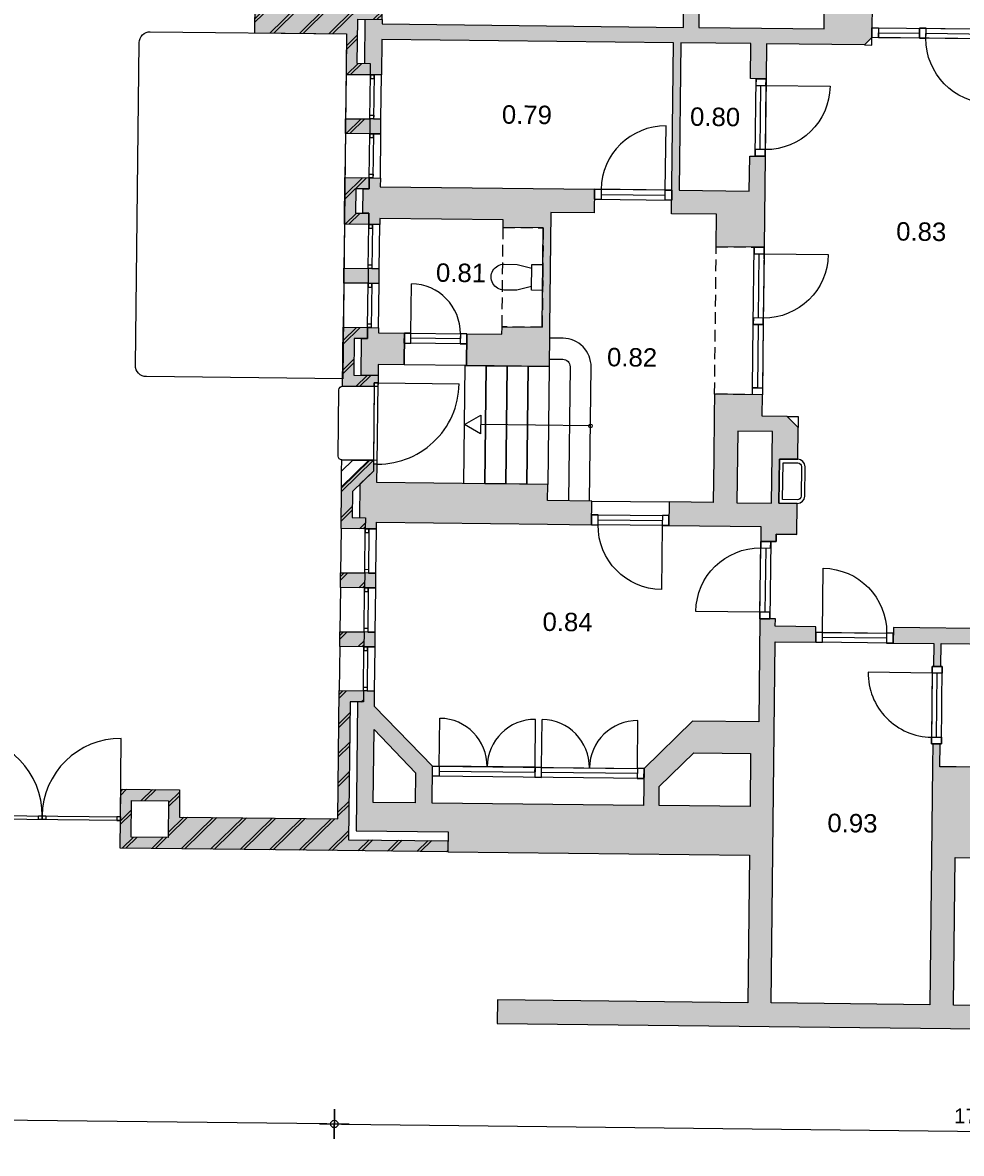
# Model space of a CAD drawing. Header units: millimetres. Extents: x -5500 to 79887, y -71178 to 5500.
# Tile 15 of 18: x 56546 to 69290, y -37440 to -22100. Entities that reach past the tile are written whole.
import ezdxf

# ---------------------------------------------------------------- set-up
doc = ezdxf.new("R2010")
doc.units = ezdxf.units.MM
doc.header["$LTSCALE"] = 100
doc.linetypes.add('begane grond_deel 2$0$DASHED2', pattern=[9.525, 6.35, -3.175])
for name, color, linetype in [('A--M$1A_MAATVOERING', 1, 'Continuous'), ('begane grond_deel 2$0$A--A21--_BUITENWAND', 9, 'Continuous'), ('begane grond_deel 2$0$A--A22--_BINNENWAND', 9, 'Continuous'), ('begane grond_deel 2$0$A--L21--_BUITENWAND', 2, 'Continuous'), ('begane grond_deel 2$0$A--L22--_BINNENWAND', 2, 'Continuous'), ('begane grond_deel 2$0$A--L24--_TRAPPEN', 1, 'Continuous'), ('begane grond_deel 2$0$A--L31--_BUITENKOZIJN', 1, 'Continuous'), ('begane grond_deel 2$0$A--L32--_BINNENKOZIJN', 1, 'Continuous'), ('begane grond_deel 2$0$A--L74--', 7, 'Continuous'), ('begane grond_deel 2$0$A--T$1A_0_25MM', 4, 'Continuous')]:
    doc.layers.add(name, color=color, linetype=linetype)
doc.styles.add('begane grond_deel 2$0$TEXT-0_25', font='arial.ttf', dxfattribs={"height": 250})
doc.styles.add('TEXT-0_20', font='arial.ttf', dxfattribs={"height": 200})
doc.dimstyles.new('DIM-2', dxfattribs={"dimscale": 100, "dimtxt": 2, "dimasz": 1, "dimexe": 0, "dimexo": 0, "dimgap": 0, "dimtad": 0, "dimdec": 0, "dimzin": 0, "dimdsep": 46, "dimtxsty": 'TEXT-0_20', "dimblk1": 'MAATPUNT', "dimblk2": 'MAATPUNT', "dimsah": 1, "dimcen": 0, "dimse1": 1, "dimse2": 1, "dimclrd": 9, "dimclre": 1, "dimclrt": 2, "dimazin": 0, "dimtfac": 0.75, "dimtdec": 0, "dimtix": 1, "dimtmove": 2, "dimatfit": 3, "dimfxl": 1, "dimtvp": 1, "dimtolj": 1, "dimtzin": 0, "dimarcsym": 0})
pattern_1 = [(44.3514, (28751.47, -32919.44), (-197.7232, 202.2513), []), (44.3514, (28801.47, -32920), (-197.7232, 202.2513), [])]

# ---------------------------------------------------------------- blocks, each defined once
blk = doc.blocks.new('MAATPUNT')
at = {"color": 9, "linetype": 'Continuous'}
for p, q in [((0, 2), (0, -2)), ((-2, 0), (2, 0))]:
    blk.add_line(p, q, dxfattribs=at)
at = {"color": 1, "linetype": 'Continuous'}
blk.add_circle((0, 0), 0.5, dxfattribs=at)
blk = doc.blocks.new('*D356')
at = {"layer": 'A--M$1A_MAATVOERING', "color": 9, "lineweight": -2}
blk.add_line((60877, -37042), (78276, -37239), dxfattribs=at)
at = {"layer": 'A--M$1A_MAATVOERING', "color": 9, "lineweight": -2, "xscale": 100, "yscale": 100, "zscale": 100}
for p, rotation in [((60777, -37041), 179.351396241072), ((78376, -37240), 359.351396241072)]:
    blk.add_blockref('MAATPUNT', p, dxfattribs=dict(at, rotation=rotation))
at = {"layer": 'A--M$1A_MAATVOERING', "color": 2, "insert": (69579, -36936), "char_height": 200, "attachment_point": 5, "rotation": 359.3514, "style": 'TEXT-0_20'}
blk.add_mtext('\\A1;17600', dxfattribs=at)
blk = doc.blocks.new('*D357')
at = {"layer": 'A--M$1A_MAATVOERING', "color": 9, "lineweight": -2}
blk.add_line((60677, -37040), (34559, -36744), dxfattribs=at)
at = {"layer": 'A--M$1A_MAATVOERING', "color": 9, "lineweight": -2, "xscale": 100, "yscale": 100, "zscale": 100}
for p, rotation in [((34459, -36743), 179.351396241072), ((60777, -37041), 359.351396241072)]:
    blk.add_blockref('MAATPUNT', p, dxfattribs=dict(at, rotation=rotation))
at = {"layer": 'A--M$1A_MAATVOERING', "color": 2, "insert": (47620, -36688), "char_height": 200, "attachment_point": 5, "rotation": 359.3514, "style": 'TEXT-0_20'}
blk.add_mtext('\\A1;26320', dxfattribs=at)
blk = doc.blocks.new('begane grond_deel 2$0$bi_d_koz_1050')
at = {"layer": 'begane grond_deel 2$0$A--L31--_BUITENKOZIJN', "color": 1}
for points in [[(-135, 0), (0, 0), (0, -90), (-135, -90)], [(-135, -960), (-67.5, -960), (-67.5, -90), (-135, -90)], [(-135, -960), (0, -960), (0, -1050), (-135, -1050)]]:
    blk.add_lwpolyline(points, close=True, dxfattribs=at)
at = {"layer": 'begane grond_deel 2$0$A--L31--_BUITENKOZIJN', "color": 9}
blk.add_lwpolyline([(-135, 0), (-135, -1050), (0, -1050), (0, 0)], close=True, dxfattribs=at)
blk.add_lwpolyline([(-135, -90), (-1005, -90)], dxfattribs=at)
blk.add_arc((-135, -90), 870, 180, 270, dxfattribs=at)
blk = doc.blocks.new('begane grond_deel 2$0$74P-WC')
at = {"layer": 'begane grond_deel 2$0$A--L74--', "color": 1, "linetype": 'Continuous'}
blk.add_lwpolyline([(-175, 0), (175, 0), (175, -150), (-175, -150)], close=True, dxfattribs=at)
blk.add_lwpolyline([(125, -150), (175, -350), (175, -525, -1), (-175, -525), (-175, -350), (-125, -150)], format="xyb", dxfattribs=at)

msp = doc.modelspace()

# ---------------------------------------------------------------- hatches: boundary and pattern name
at = {"layer": 'begane grond_deel 2$0$A--A21--_BUITENWAND'}
for points in [[(61441.2, -20758.7), (61291.2, -20757), (61211.2, -20756.1), (61111.3, -20755), (61126.5, -19405.1), (61226.5, -19406.2), (61306.5, -19407.1), (61308.2, -19257.1), (60978.2, -19253.4), (60963.5, -20553.3), (59713.6, -20539.1), (59694.4, -22239), (60944.3, -22253.2), (60938.1, -22803.1), (61268, -22806.9), (61269.7, -22656.9), (61189.7, -22656), (61089.7, -22654.9), (61096.5, -22054.9), (61196.5, -22056), (61276.5, -22056.9), (61426.5, -22058.6), (61428.2, -21908.6), (60948.2, -21903.2), (60048.3, -21893), (60059.6, -20893.1), (60959.6, -20903.3), (61439.5, -20908.7)], [(61261.2, -23406.8), (60931.3, -23403.1), (60929, -23603.1), (61259, -23606.8)], [(61246.8, -24686.8), (61066.8, -24684.7), (61070.5, -24354.7), (61250.5, -24356.8), (61252.2, -24206.8), (60922.2, -24203.1), (60915.1, -24833), (61245.1, -24836.8)], [(61238.3, -25436.7), (60908.3, -25433), (60906, -25633), (61236, -25636.7)], [(60890.2, -27032.9), (61320.1, -27037.7), (61320.7, -26987.7), (61370.7, -26988.3), (61371.8, -26888.3), (61041.9, -26884.6), (61047.5, -26384.6), (61227.5, -26386.7), (61229.2, -26236.7), (60899.2, -26232.9)], [(61307.2, -28184.8), (61308.3, -28087.7), (61308.8, -28037.7), (61243.8, -28036.9), (60874.7, -28397.8), (60868.3, -28962.8), (61198.3, -28966.5), (61200, -28816.5), (61120, -28815.6), (61020, -28814.5), (61024, -28461.6), (61125.1, -28362.8), (61222.3, -28267.8)], [(61191.5, -29566.4), (60861.5, -29562.7), (60859.3, -29762.7), (61189.2, -29766.4)], [(61182.5, -30366.4), (60852.5, -30362.7), (60850.2, -30562.6), (61180.2, -30566.4)]]:
    msp.add_hatch(color=8, dxfattribs=at).paths.add_polyline_path(points)
h = msp.add_hatch(dxfattribs=at)
h.set_pattern_fill('BAKSTEEN', color=256, scale=100, angle=359.3514, style=0)
h.set_pattern_definition([(44.3514, (28728.5, -34949.3), (-197.7232, 202.2513), []), (44.3514, (28778.5, -34949.88), (-197.7232, 202.2513), [])])
h.paths.add_polyline_path([(61246.8, -24686.8), (61066.8, -24684.7), (61070.5, -24354.7), (61250.5, -24356.8), (61252.2, -24206.8), (60922.2, -24203.1), (60915.1, -24833), (61245.1, -24836.8)])
h = msp.add_hatch(dxfattribs=at)
h.set_pattern_fill('BAKSTEEN', color=256, scale=100, angle=359.3514, style=0)
h.set_pattern_definition(pattern_1)
h.paths.add_polyline_path([(60890.2, -27032.9), (61320.1, -27037.7), (61320.7, -26987.7), (61370.7, -26988.3), (61371.8, -26888.3), (61041.9, -26884.6), (61047.5, -26384.6), (61227.5, -26386.7), (61229.2, -26236.7), (60899.2, -26232.9)])
h = msp.add_hatch(color=256, dxfattribs=at)
h.paths.add_polyline_path([(70953.7, -32078.1), (70960.8, -31448.2), (70230.9, -31439.9), (70244.6, -30229), (70108.1, -30227.4), (70034.6, -30226.6), (70033.5, -30326.6), (69793.5, -30323.9), (68366.1, -30307.7), (68365.2, -30382.7), (68363.7, -30517.7), (68916.2, -30524), (68912.7, -30833.9), (69012.6, -30835.1), (69016.2, -30525.1), (69791.1, -30533.9), (69772.2, -32203.8), (69217.2, -32197.5), (68997.3, -32195), (69000.8, -31885), (68900.8, -31883.9), (68897.3, -32193.8), (68860.7, -35423.6), (66705.8, -35399.2), (66761.3, -30499.6), (67313.8, -30505.8), (67315.3, -30370.8), (67316.1, -30295.8), (67043.7, -30292.7), (66763.7, -30289.6), (66764.8, -30189.6), (66689.8, -30188.7), (66554.8, -30187.2), (66539, -31587.1), (65639, -31576.9), (64981.7, -32219.5), (64980.2, -32354.5), (64976.1, -32719.5), (62106.2, -32687), (62110.4, -32322), (62111.9, -32187), (61321, -31378), (61323.4, -31168), (61223.4, -31166.9), (61173.4, -31166.3), (61171.7, -31316.3), (61091.7, -31315.4), (61071.9, -33065.3), (62321.8, -33079.5), (62320.5, -33199.5), (62318.8, -33349.5), (62318.8, -33349.5), (66413.5, -33395.8), (66390.9, -35395.7), (62991.1, -35357.2), (62987.5, -35677.2), (72426.8, -35784), (72430.5, -35464.1), (69180.7, -35427.3), (69203.3, -33427.4), (73338.1, -33474.2), (73339.7, -33324.2), (73341.1, -33204.2), (73991.1, -33211.6), (74141.1, -33213.3), (73755.5, -32818.9), (70945.7, -32787.1), (70810.7, -32785.5), (70215.7, -32778.8), (70223.7, -32069.9), (70818.7, -32076.6)])
h.paths.add_polyline_path([(65189, -32464.4), (65656.7, -32007.2), (66429.1, -32015.9), (66421, -32735.9), (65186, -32721.9)], flags=16)
h.paths.add_polyline_path([(61317.5, -31691.7), (61880.8, -32279.7), (61876.3, -32684.4), (61306.3, -32677.9)], flags=16)
h = msp.add_hatch(color=8, dxfattribs=at)
h.paths.add_polyline_path([(60843.4, -31162.6), (60823.7, -32902.5), (58673.9, -32878.2), (58678, -32508.2), (57878.1, -32499.1), (57873.9, -32874.1), (57873.3, -32924.1), (57869, -33299.1), (60818.9, -33332.5), (62318.8, -33349.5), (62320.5, -33199.5), (60970.5, -33184.2), (60991.7, -31314.3), (61091.7, -31315.4), (61171.7, -31316.3), (61173.4, -31166.3)])
h.paths.add_polyline_path([(58026.4, -32650.8), (58526.4, -32656.5), (58520.7, -33156.4), (58020.7, -33150.8)], flags=16)
at = {"layer": 'begane grond_deel 2$0$A--A22--_BINNENWAND'}
h = msp.add_hatch(color=256, dxfattribs=at)
h.paths.add_polyline_path([(67840.7, -13770.7), (67790.7, -13770.1), (67791.3, -13720.1), (67521.3, -13717.1), (67520.8, -13767.1), (66290.8, -13753.2), (66005.9, -13749.9), (65720.9, -13746.7), (65435.9, -13743.5), (65150.9, -13740.3), (64865.9, -13737), (64581, -13733.8), (64296, -13730.6), (64196, -13729.4), (64210.1, -12479.5), (64310.1, -12480.7), (64595.1, -12483.9), (64880.1, -12487.1), (65165.1, -12490.3), (65450, -12493.6), (65735, -12496.8), (66020, -12500), (66070.6, -12450.6), (66071.7, -12350.6), (66074.3, -12120.6), (66024.9, -12070), (65739.9, -12066.8), (65454.9, -12063.6), (65169.9, -12060.4), (64885, -12057.1), (64600, -12053.9), (64315, -12050.7), (63990, -12047), (63939.4, -12096.4), (63936.7, -12341.4), (63935.1, -12476.4), (64000.1, -12477.1), (63986, -13727.1), (63641, -13723.2), (63637.4, -14043.1), (66967.2, -14080.8), (66961, -14630.8), (67510.9, -14637), (67474.4, -17866.8), (67034.4, -17861.8), (67032.9, -17996.8), (67032, -18071.8), (67472, -18076.8), (67444.7, -20486.7), (67425.4, -22186.5), (65725.6, -22167.3), (65772.1, -18057.6), (65982.1, -18059.9), (65982.9, -17984.9), (65984.4, -17850), (63184.6, -17818.3), (63183.1, -17953.3), (63182.2, -18028.2), (65562.1, -18055.2), (65515.6, -22164.9), (61425.8, -22118.6), (61426.5, -22058.6), (61276.5, -22056.9), (61196.5, -22056), (61189.7, -22656), (61269.7, -22656.9), (61268, -22806.9), (61418, -22808.6), (61423.5, -22328.6), (65383.2, -22373.4), (65356.9, -24693.3), (65966.9, -24700.2), (65961.9, -25140.2), (66611.9, -25147.5), (66625.9, -23912.6), (66415.9, -23910.2), (66410.5, -24385.2), (65460.6, -24374.4), (65483.2, -22374.6), (66433.1, -22385.3), (66427.8, -22860.3), (66637.7, -22862.7), (66643.1, -22387.7), (67973, -22402.8), (68074.2, -22303.9), (68080.5, -21743.9), (67981.6, -21642.8), (67751.7, -21640.2), (67764.7, -20490.3), (67789.5, -18300.4), (68069.4, -18303.6), (68120, -18254.2), (68125, -17814.2), (68075.6, -17763.6), (67795.6, -17760.5)])
h.paths.add_polyline_path([(67517.1, -14087.1), (67513.3, -14427), (67173.3, -14423.2), (67177.2, -14083.2)], flags=16)
h = msp.add_hatch(dxfattribs=at)
h.set_pattern_fill('BAKSTEEN', color=256, scale=100, angle=359.3514, style=0)
h.set_pattern_definition(pattern_1)
h.paths.add_polyline_path([(61441.2, -20758.7), (61291.2, -20757), (61211.2, -20756.1), (61111.3, -20755), (61126.5, -19405.1), (61226.5, -19406.2), (61306.5, -19407.1), (61308.2, -19257.1), (60978.2, -19253.4), (60963.5, -20553.3), (59713.6, -20539.1), (59694.4, -22239), (60944.3, -22253.2), (60938.1, -22803.1), (61268, -22806.9), (61269.7, -22656.9), (61189.7, -22656), (61089.7, -22654.9), (61096.5, -22054.9), (61196.5, -22056), (61276.5, -22056.9), (61426.5, -22058.6), (61428.2, -21908.6), (60948.2, -21903.2), (60048.3, -21893), (60059.6, -20893.1), (60959.6, -20903.3), (61439.5, -20908.7)])
h = msp.add_hatch(dxfattribs=at)
h.set_pattern_fill('BAKSTEEN', color=256, scale=100, angle=359.3514, style=0)
h.set_pattern_definition(pattern_1)
h.paths.add_polyline_path([(61261.2, -23406.8), (60931.3, -23403.1), (60929, -23603.1), (61259, -23606.8)])
for points in [[(61311.2, -23407.4), (61261.2, -23406.8), (61259, -23606.8), (61309, -23607.4), (61409, -23608.5), (61411.2, -23408.5)], [(64310.6, -24361.4), (61400.8, -24328.5), (61402.2, -24208.5), (61302.2, -24207.4), (61252.2, -24206.8), (61250.5, -24356.8), (61170.5, -24355.9), (61166.8, -24685.9), (61246.8, -24686.8), (61245.1, -24836.8), (61295, -24837.3), (61395, -24838.5), (61395.9, -24758.5), (63070.8, -24777.4), (63069.7, -24877.4), (63614.7, -24883.6), (63599.4, -26233.5), (63054.4, -26227.3), (63053.3, -26327.3), (62578.3, -26321.9), (62576.8, -26456.9), (62573.5, -26751.9), (62838.4, -26754.9), (63123.4, -26758.1), (63408.4, -26761.4), (63693.4, -26764.6), (63694.5, -26664.6), (63697.7, -26379.6), (63698.3, -26334.6), (63699.4, -26234.6), (63717, -24674.7), (64307, -24681.4), (64309.1, -24496.4)], [(61288.3, -25437.3), (61238.3, -25436.7), (61236, -25636.7), (61286, -25637.3), (61386, -25638.4), (61388.3, -25438.4)], [(61229.2, -26236.7), (61227.5, -26386.7), (61147.5, -26385.7), (61141.9, -26885.7), (61371.8, -26888.3), (61373.5, -26738.3), (61723.5, -26742.3), (61728.4, -26312.3), (61378.4, -26308.4), (61379.2, -26238.4), (61279.2, -26237.2)], [(63672.8, -28584.5), (63675.3, -28364.5), (63390.3, -28361.3), (63105.3, -28358), (62820.3, -28354.8), (62535.3, -28351.6), (61355.4, -28338.2), (61358.2, -28089.3), (61308.3, -28087.7), (61307.2, -28184.8), (61222.3, -28267.8), (61125.1, -28362.8), (61120, -28815.6), (61200, -28816.5), (61198.3, -28966.5), (61248.3, -28967.1), (61348.3, -28968.2), (61349.3, -28878.2), (63669.2, -28904.5), (64269.1, -28911.2), (64270.7, -28776.3), (64272.7, -28591.3), (64242.7, -28590.9), (63957.8, -28587.7)], [(61241.5, -29567), (61191.5, -29566.4), (61189.2, -29766.4), (61239.2, -29767), (61339.2, -29768.1), (61341.5, -29568.1)], [(61230.2, -30567), (61330.2, -30568.1), (61332.4, -30368.1), (61232.5, -30367), (61182.5, -30366.4), (61180.2, -30566.4)]]:
    msp.add_hatch(color=256, dxfattribs=at).paths.add_polyline_path(points)
h = msp.add_hatch(color=256, dxfattribs=at)
h.paths.add_polyline_path([(65320.6, -28788.1), (65319.1, -28923.1), (66569, -28937.3), (66567.8, -29037.3), (66566.7, -29137.3), (66701.7, -29138.8), (66776.7, -29139.6), (66777.8, -29039.7), (67057.8, -29042.8), (67062.6, -28622.8), (66812.6, -28620), (66819.4, -28020.1), (67069.4, -28022.9), (67074.2, -27592.9), (66925.9, -27441.2), (66586, -27437.4), (66589.2, -27147.4), (65939.3, -27140), (65936, -27430), (65929.4, -28010), (65922.6, -28609.9), (65322.7, -28603.2)])
h.paths.add_polyline_path([(66712.6, -28618.9), (66242.6, -28613.6), (66253.6, -27643.6), (66723.6, -27648.9)], flags=16)
h = msp.add_hatch(dxfattribs=at)
h.set_pattern_fill('BAKSTEEN', color=256, scale=100, angle=359.3514, style=0)
h.set_pattern_definition(pattern_1)
h.paths.add_polyline_path([(61307.2, -28184.8), (61308.3, -28087.7), (61308.8, -28037.7), (61243.8, -28036.9), (60874.7, -28397.8), (60868.3, -28962.8), (61198.3, -28966.5), (61200, -28816.5), (61120, -28815.6), (61020, -28814.5), (61024, -28461.6), (61125.1, -28362.8), (61222.3, -28267.8)])
h = msp.add_hatch(dxfattribs=at)
h.set_pattern_fill('BAKSTEEN', color=256, scale=100, angle=359.3514, style=0)
h.set_pattern_definition(pattern_1)
h.paths.add_polyline_path([(61191.5, -29566.4), (60861.5, -29562.7), (60859.3, -29762.7), (61189.2, -29766.4)])
h = msp.add_hatch(dxfattribs=at)
h.set_pattern_fill('BAKSTEEN', color=256, scale=100, angle=359.3514, style=0)
h.set_pattern_definition(pattern_1)
h.paths.add_polyline_path([(61182.5, -30366.4), (60852.5, -30362.7), (60850.2, -30562.6), (61180.2, -30566.4)])
h = msp.add_hatch(dxfattribs=at)
h.set_pattern_fill('BAKSTEEN', color=256, scale=100, angle=359.3514, style=0)
h.set_pattern_definition(pattern_1)
h.paths.add_polyline_path([(60843.4, -31162.6), (60823.7, -32902.5), (58673.9, -32878.2), (58678, -32508.2), (57878.1, -32499.1), (57873.9, -32874.1), (57873.3, -32924.1), (57869, -33299.1), (60818.9, -33332.5), (62318.8, -33349.5), (62320.5, -33199.5), (60970.5, -33184.2), (60991.7, -31314.3), (61091.7, -31315.4), (61171.7, -31316.3), (61173.4, -31166.3)])
h.paths.add_polyline_path([(58026.4, -32650.8), (58526.4, -32656.5), (58520.7, -33156.4), (58020.7, -33150.8)], flags=16)

# ---------------------------------------------------------------- linework, layer by layer
at = {"color": 9, "linetype": 'begane grond_deel 2$0$DASHED2', "ltscale": 0.25}
for points in [[(63069.7, -24877.4), (63614.7, -24883.6), (63599.4, -26233.5), (63054.4, -26227.3)], [(65961.9, -25140.2), (66611.9, -25147.5), (66589.2, -27147.4), (65939.3, -27140)]]:
    msp.add_lwpolyline(points, close=True, dxfattribs=at)
at = {"color": 1}
msp.add_lwpolyline([(60890.2, -27032.9), (61320.1, -27037.7), (61308.8, -28037.7), (60878.9, -28032.8, -0.4142136), (60829.4, -27982.2), (60839.6, -27082.3, -0.4142136)], format="xyb", close=True, dxfattribs=at)
msp.add_lwpolyline([(67057.8, -29042.8), (66777.8, -29039.7), (66776.7, -29139.6), (66701.7, -29138.8)])
at = {"layer": 'begane grond_deel 2$0$A--L21--_BUITENWAND'}
for points in [[(60944.3, -22253.2), (60938.1, -22803.1), (61268, -22806.9), (61269.7, -22656.9), (61089.7, -22654.9), (61096.5, -22054.9), (61426.5, -22058.6), (61428.2, -21908.6), (60948.2, -21903.2), (60048.3, -21893), (60059.6, -20893.1), (60959.6, -20903.3), (61439.5, -20908.7), (61441.2, -20758.7), (61111.3, -20755), (61126.5, -19405.1), (61306.5, -19407.1), (61308.2, -19257.1), (60978.2, -19253.4), (60963.5, -20553.3), (59713.6, -20539.1), (59694.4, -22239)], [(60931.3, -23403.1), (61261.2, -23406.8), (61259, -23606.8), (60929, -23603.1)], [(61066.8, -24684.7), (61246.8, -24686.8), (61245.1, -24836.8), (60915.1, -24833), (60922.2, -24203.1), (61252.2, -24206.8), (61250.5, -24356.8), (61070.5, -24354.7)], [(60908.3, -25433), (61238.3, -25436.7), (61236, -25636.7), (60906, -25633)], [(61388.3, -25438.4), (61238.3, -25436.7), (61236, -25636.7), (61386, -25638.4)], [(61320.1, -27037.7), (60890.2, -27032.9), (60899.2, -26232.9), (61229.2, -26236.7), (61227.5, -26386.7), (61047.5, -26384.6), (61041.9, -26884.6), (61371.8, -26888.3), (61370.7, -26988.3), (61320.7, -26987.7)], [(60868.3, -28962.8), (60874.7, -28397.8), (61243.8, -28036.9), (61308.8, -28037.7), (61307.2, -28184.8), (61024, -28461.6), (61020, -28814.5), (61200, -28816.5), (61198.3, -28966.5)], [(63672.8, -28584.5), (63675.3, -28364.5), (61355.4, -28338.2), (61358.2, -28089.3), (61308.3, -28087.7), (61307.2, -28184.8), (61222.3, -28267.8), (61125.1, -28362.8), (61120, -28815.6), (61200, -28816.5), (61198.3, -28966.5), (61348.3, -28968.2), (61349.3, -28878.2), (63669.2, -28904.5), (64269.1, -28911.2), (64272.7, -28591.3)], [(60861.5, -29562.7), (61191.5, -29566.4), (61189.2, -29766.4), (60859.3, -29762.7)], [(61341.5, -29568.1), (61191.5, -29566.4), (61189.2, -29766.4), (61339.2, -29768.1)], [(60852.5, -30362.7), (61182.5, -30366.4), (61180.2, -30566.4), (60850.2, -30562.6)], [(61332.4, -30368.1), (61182.5, -30366.4), (61180.2, -30566.4), (61330.2, -30568.1)], [(60823.7, -32902.5), (60843.4, -31162.6), (61173.4, -31166.3), (61171.7, -31316.3), (60991.7, -31314.3), (60970.5, -33184.2), (62320.5, -33199.5), (62318.8, -33349.5), (60818.9, -33332.5), (57869, -33299.1), (57878.1, -32499.1), (58678, -32508.2), (58673.9, -32878.2)], [(61317.5, -31691.7), (61880.8, -32279.7), (61876.3, -32684.4), (61306.3, -32677.9)], [(65189, -32464.4), (65656.7, -32007.2), (66429.1, -32015.9), (66421, -32735.9), (65186, -32721.9)], [(58026.4, -32650.8), (58526.4, -32656.5), (58520.7, -33156.4), (58020.7, -33150.8)]]:
    msp.add_lwpolyline(points, close=True, dxfattribs=at)
at = {"layer": 'begane grond_deel 2$0$A--L21--_BUITENWAND', "color": 1}
msp.add_lwpolyline([(58279.5, -22223), (60944.3, -22253.2), (60891.3, -26932.9), (58226.5, -26902.7, -0.4142136), (58078.2, -26751), (58127.8, -22371.3, -0.4142136)], format="xyb", close=True, dxfattribs=at)
for points in [[(66925.9, -27441.2), (67075.9, -27442.9), (67074.2, -27592.9)], [(60874.7, -28397.8), (60877.2, -28182.8), (61028.8, -28034.5), (61243.8, -28036.9)], [(60877.2, -28182.8), (60878.9, -28032.8), (61028.8, -28034.5)]]:
    msp.add_lwpolyline(points, dxfattribs=at)
at = {"layer": 'begane grond_deel 2$0$A--L21--_BUITENWAND', "color": 9}
msp.add_lwpolyline([(64272.7, -28591.3), (65322.7, -28603.2), (65319.1, -28923.1), (64269.1, -28911.2)], close=True, dxfattribs=at)
at = {"layer": 'begane grond_deel 2$0$A--L21--_BUITENWAND'}
for points in [[(69772.2, -32203.8), (69217.2, -32197.5), (68997.3, -32195), (69000.8, -31885), (68900.8, -31883.9), (68897.3, -32193.8), (68860.7, -35423.6), (66705.8, -35399.2), (66761.3, -30499.6), (67313.8, -30505.8), (67316.1, -30295.8), (67043.7, -30292.7), (66763.7, -30289.6), (66764.8, -30189.6), (66554.8, -30187.2), (66539, -31587.1), (65639, -31576.9), (64981.7, -32219.5), (64976.1, -32719.5), (62106.2, -32687), (62111.9, -32187), (61321, -31378), (61321, -31378), (61323.4, -31168), (61173.4, -31166.3), (61171.7, -31316.3), (61091.7, -31315.4), (61071.9, -33065.3), (62321.8, -33079.5), (62318.8, -33349.5), (66413.5, -33395.8), (66413.5, -33395.8), (66390.9, -35395.7), (62991.1, -35357.2), (62987.5, -35677.2), (72426.8, -35784)], [(69793.5, -30323.9), (68366.1, -30307.7), (68363.7, -30517.7), (68916.2, -30524), (68912.7, -30833.9), (69012.6, -30835.1), (69016.2, -30525.1), (69791.1, -30533.9)], [(72430.5, -35464.1), (69180.7, -35427.3), (69203.3, -33427.4), (73338.1, -33474.2)]]:
    msp.add_lwpolyline(points, dxfattribs=at)
at = {"layer": 'begane grond_deel 2$0$A--L22--_BINNENWAND'}
for points in [[(61426.5, -22058.6), (61425.8, -22118.6), (65515.6, -22164.9), (65562.1, -18055.2)], [(65772.1, -18057.6), (65725.6, -22167.3), (67425.4, -22186.5), (67444.7, -20486.7)], [(68080.5, -21743.9), (68074.2, -22303.9), (67973, -22402.8), (66643.1, -22387.7), (66637.7, -22862.7), (66427.8, -22860.3), (66433.1, -22385.3), (65483.2, -22374.6), (65460.6, -24374.4), (66410.5, -24385.2), (66415.9, -23910.2), (66625.9, -23912.6), (66611.9, -25147.5), (65961.9, -25140.2), (65966.9, -24700.2), (65356.9, -24693.3), (65383.2, -22373.4), (61423.5, -22328.6), (61418, -22808.6), (61268, -22806.9), (61269.7, -22656.9), (61189.7, -22656), (61196.5, -22056)], [(66586, -27437.4), (66589.2, -27147.4), (65939.3, -27140), (65939.3, -27140), (65936, -27430), (65929.4, -28010), (65929.4, -28010), (65922.6, -28609.9), (65322.7, -28603.2), (65319.1, -28923.1), (66569, -28937.3), (66567.8, -29037.3), (66566.7, -29137.3), (66776.7, -29139.6), (66777.8, -29039.7), (67057.8, -29042.8), (67062.6, -28622.8), (66812.6, -28620), (66819.4, -28020.1), (67069.4, -28022.9), (67074.2, -27592.9), (66925.9, -27441.2), (66586, -27437.4), (66589.2, -27147.4)]]:
    msp.add_lwpolyline(points, dxfattribs=at)
at = {"layer": 'begane grond_deel 2$0$A--L22--_BINNENWAND', "color": 1}
msp.add_lwpolyline([(67973, -22402.8), (68073, -22403.9), (68074.2, -22303.9)], dxfattribs=at)
at = {"layer": 'begane grond_deel 2$0$A--L22--_BINNENWAND'}
for points in [[(61411.2, -23408.5), (61261.2, -23406.8), (61259, -23606.8), (61409, -23608.5)], [(61400.8, -24328.5), (64310.6, -24361.4), (64307, -24681.4), (63717, -24674.7), (63699.4, -26234.6), (63698.3, -26334.6), (63693.4, -26764.6), (62573.5, -26751.9), (62578.3, -26321.9), (63053.3, -26327.3), (63054.4, -26227.3), (63599.4, -26233.5), (63614.7, -24883.6), (63069.7, -24877.4), (63070.8, -24777.4), (61395.9, -24758.5), (61395, -24838.5), (61245.1, -24836.8), (61246.8, -24686.8), (61166.8, -24685.9), (61170.5, -24355.9), (61250.5, -24356.8), (61252.2, -24206.8), (61402.2, -24208.5)], [(61728.4, -26312.3), (61723.5, -26742.3), (61373.5, -26738.3), (61371.8, -26888.3), (61141.9, -26885.7), (61147.5, -26385.7), (61227.5, -26386.7), (61229.2, -26236.7), (61379.2, -26238.4), (61378.4, -26308.4)], [(66242.6, -28613.6), (66712.6, -28618.9), (66723.6, -27648.9), (66253.6, -27643.6)]]:
    msp.add_lwpolyline(points, close=True, dxfattribs=at)
at = {"layer": 'begane grond_deel 2$0$A--L24--_TRAPPEN'}
for points in [[(61728.4, -26312.3), (62578.3, -26321.9), (62573.5, -26751.9), (61723.5, -26742.3)], [(62553.5, -26751.7), (62838.4, -26754.9), (62820.3, -28354.8), (62535.3, -28351.6)], [(62838.4, -26754.9), (63123.4, -26758.1), (63105.3, -28358), (62820.3, -28354.8)], [(63123.4, -26758.1), (63408.4, -26761.4), (63390.3, -28361.3), (63105.3, -28358)], [(63408.4, -26761.4), (63693.4, -26764.6), (63675.3, -28364.5), (63390.3, -28361.3)]]:
    msp.add_lwpolyline(points, close=True, dxfattribs=at)
for points in [[(64242.7, -28590.9), (64263.4, -26771, 0.4142136), (63882.7, -26381.7), (63697.7, -26379.6)], [(63694.5, -26664.6), (63879.5, -26666.7, -0.4142136), (63978.4, -26767.8), (63957.8, -28587.7), (63957.8, -28587.7)]]:
    msp.add_lwpolyline(points, format="xyb", dxfattribs=at)
at = {"layer": 'begane grond_deel 2$0$A--L24--_TRAPPEN', "color": 9}
msp.add_lwpolyline([(62762.3, -27680.7), (62544.4, -27551.6), (62765.1, -27427.5)], close=True, dxfattribs=at)
msp.add_lwpolyline([(64254.3, -27571), (62763.7, -27554.1)], dxfattribs=at)
msp.add_circle((64254.3, -27570.5), 25, dxfattribs=at)
at = {"layer": 'begane grond_deel 2$0$A--L31--_BUITENKOZIJN', "color": 1}
for points in [[(61268, -22806.9), (60938.1, -22803.1), (60931.3, -23403.1), (61261.2, -23406.8)], [(61267.5, -22856.9), (61317.5, -22857.4), (61318, -22807.4), (61268, -22806.9)], [(61418, -22808.6), (61318, -22807.4), (61311.2, -23407.4), (61411.2, -23408.5)], [(61311.2, -23407.4), (61261.2, -23406.8), (61261.8, -23356.8), (61311.8, -23357.4)], [(61259, -23606.8), (60929, -23603.1), (60922.2, -24203.1), (61252.2, -24206.8)], [(61258.4, -23656.8), (61308.4, -23657.4), (61309, -23607.4), (61259, -23606.8)], [(61409, -23608.5), (61309, -23607.4), (61302.2, -24207.4), (61402.2, -24208.5)], [(61302.2, -24207.4), (61252.2, -24206.8), (61252.8, -24156.8), (61302.7, -24157.4)], [(61245.1, -24836.8), (60915.1, -24833), (60908.3, -25433), (61238.3, -25436.7)], [(61244.5, -24886.7), (61294.5, -24887.3), (61295, -24837.3), (61245.1, -24836.8)], [(61395, -24838.5), (61295, -24837.3), (61288.3, -25437.3), (61388.3, -25438.4)], [(61288.3, -25437.3), (61238.3, -25436.7), (61238.8, -25386.7), (61288.8, -25387.3)], [(61236, -25636.7), (60906, -25633), (60899.2, -26232.9), (61229.2, -26236.7)], [(61235.4, -25686.7), (61285.4, -25687.3), (61286, -25637.3), (61236, -25636.7)], [(61386, -25638.4), (61286, -25637.3), (61279.2, -26237.2), (61379.2, -26238.4)], [(61279.2, -26237.2), (61229.2, -26236.7), (61229.8, -26186.7), (61279.8, -26187.2)], [(61728.4, -26312.3), (61726.9, -26447.3), (61816.8, -26448.3), (61818.4, -26313.3)], [(62488.3, -26320.9), (62487.6, -26388.4), (61817.6, -26380.8), (61818.4, -26313.3)], [(62488.3, -26320.9), (62486.8, -26455.9), (62576.8, -26456.9), (62578.3, -26321.9)], [(61370.1, -27038.3), (61320.1, -27037.7), (61320.7, -26987.7), (61370.7, -26988.3)], [(61308.3, -28087.7), (61358.3, -28088.2), (61358.8, -28038.2), (61308.8, -28037.7)], [(61198.3, -28966.5), (60868.3, -28962.8), (60861.5, -29562.7), (61191.5, -29566.4)], [(61197.7, -29016.5), (61247.7, -29017.1), (61248.3, -28967.1), (61198.3, -28966.5)], [(61348.3, -28968.2), (61248.3, -28967.1), (61241.5, -29567), (61341.5, -29568.1)], [(61241.5, -29567), (61191.5, -29566.4), (61192.1, -29516.5), (61242.1, -29517)], [(61189.2, -29766.4), (60859.3, -29762.7), (60852.5, -30362.7), (61182.5, -30366.4)], [(61188.7, -29816.4), (61238.7, -29817), (61239.2, -29767), (61189.2, -29766.4)], [(61339.2, -29768.1), (61239.2, -29767), (61232.5, -30367), (61332.4, -30368.1)], [(61232.5, -30367), (61182.5, -30366.4), (61183, -30316.4), (61233, -30317)], [(61180.2, -30566.4), (60850.2, -30562.6), (60843.4, -31162.6), (61173.4, -31166.3)], [(61179.6, -30616.4), (61229.6, -30616.9), (61230.2, -30567), (61180.2, -30566.4)], [(61330.2, -30568.1), (61230.2, -30567), (61223.4, -31166.9), (61323.4, -31168)], [(61223.4, -31166.9), (61173.4, -31166.3), (61174, -31116.4), (61224, -31116.9)], [(62201.9, -32188.1), (62200.4, -32323), (62110.4, -32322), (62111.9, -32187)], [(62201.9, -32188.1), (62201.1, -32255.6), (63501.1, -32270.3), (63501.8, -32202.8)], [(63501.8, -32202.8), (63500.3, -32337.8), (63590.3, -32338.8), (63591.8, -32203.8)], [(64891.7, -32218.5), (64891, -32286), (63591, -32271.3), (63591.8, -32203.8)], [(64891.7, -32218.5), (64890.2, -32353.5), (64980.2, -32354.5), (64981.7, -32219.5)], [(56760.9, -32911.5), (56761.4, -32861.5), (56811.4, -32862.1), (56810.9, -32912.1)], [(56810.9, -32912.1), (56811.4, -32862.1), (56861.4, -32862.6), (56860.9, -32912.6)], [(57823.9, -32873.5), (57823.3, -32923.5), (57873.3, -32924.1), (57873.9, -32874.1)]]:
    msp.add_lwpolyline(points, close=True, dxfattribs=at)
at = {"layer": 'begane grond_deel 2$0$A--L31--_BUITENKOZIJN', "color": 9}
for points in [[(61311.2, -23407.4), (61261.2, -23406.8), (61268, -22806.9), (61318, -22807.4)], [(61302.2, -24207.4), (61252.2, -24206.8), (61259, -23606.8), (61309, -23607.4)], [(61288.3, -25437.3), (61238.3, -25436.7), (61245.1, -24836.8), (61295, -24837.3)], [(61279.2, -26237.2), (61229.2, -26236.7), (61236, -25636.7), (61286, -25637.3)], [(61728.4, -26312.3), (62578.3, -26321.9), (62576.8, -26456.9), (61726.9, -26447.3)], [(61308.3, -28087.7), (61358.3, -28088.2), (61370.7, -26988.3), (61320.7, -26987.7)], [(61241.5, -29567), (61191.5, -29566.4), (61198.3, -28966.5), (61248.3, -28967.1)], [(61232.5, -30367), (61182.5, -30366.4), (61189.2, -29766.4), (61239.2, -29767)], [(61223.4, -31166.9), (61173.4, -31166.3), (61180.2, -30566.4), (61230.2, -30567)], [(62111.9, -32187), (64981.7, -32219.5), (64980.2, -32354.5), (62110.4, -32322)], [(55748.4, -32900), (55749, -32850.1), (57873.9, -32874.1), (57873.3, -32924.1)]]:
    msp.add_lwpolyline(points, close=True, dxfattribs=at)
at = {"layer": 'begane grond_deel 2$0$A--L31--_BUITENKOZIJN', "color": 1}
for points in [[(61252.2, -24206.8), (61402.2, -24208.5)], [(61229.2, -26236.7), (61379.2, -26238.4)]]:
    msp.add_lwpolyline(points, dxfattribs=at)
at = {"layer": 'begane grond_deel 2$0$A--L31--_BUITENKOZIJN', "color": 9}
for points in [[(61818.4, -26313.3), (61826, -25643.4)], [(61370.7, -26988.3), (62470.6, -27000.8)], [(62201.9, -32188.1), (62209.3, -31538.1)], [(63501.8, -32202.8), (63509.2, -31552.8)], [(63591.8, -32203.8), (63599.2, -31553.8)], [(64891.7, -32218.5), (64899.1, -31568.5)], [(57873.9, -32874.1), (57885.9, -31811.7)]]:
    msp.add_lwpolyline(points, dxfattribs=at)
for centre, radius, start, end in [((61818.4, -26313.3), 670, 359.3514, 89.3514), ((61368.9, -26987.5), 1101.8, 266.84623, 359.3105), ((62201.9, -32188.1), 650, 359.3514, 89.3514), ((63501.8, -32202.8), 650, 89.3514, 179.3514), ((63591.8, -32203.8), 650, 359.3514, 89.3514), ((64891.7, -32218.5), 650, 89.3514, 179.3514), ((55749, -32850.1), 1062.5, 359.3514, 89.3514), ((57873.9, -32874.1), 1062.5, 89.3514, 179.3514)]:
    msp.add_arc(centre, radius, start, end, dxfattribs=at)
at = {"layer": 'begane grond_deel 2$0$A--L32--_BINNENKOZIJN'}
for points in [[(68075.7, -22168.9), (70416.2, -22195.4), (70414.7, -22330.4), (68074.2, -22303.9)], [(68075.7, -22168.9), (68165.7, -22169.9), (68164.2, -22304.9), (68074.2, -22303.9)], [(68164.9, -22237.4), (68720.2, -22243.7), (68719.4, -22311.2), (68164.2, -22304.9)], [(66465, -26195.9), (66600, -26197.5), (66590.3, -27057.4), (66455.3, -27055.9)], [(66455.3, -27055.9), (66590.3, -27057.4), (66589.2, -27147.4), (66454.2, -27145.9)]]:
    msp.add_lwpolyline(points, close=True, dxfattribs=at)
at = {"layer": 'begane grond_deel 2$0$A--L32--_BINNENKOZIJN', "color": 9}
msp.add_lwpolyline([(66465, -26195.9), (66532.5, -26196.7), (66522.8, -27056.6), (66455.3, -27055.9)], close=True, dxfattribs=at)
at = {"layer": 'begane grond_deel 2$0$A--L74--', "color": 1, "linetype": 'Continuous'}
for points in [[(66812.6, -28620), (67062.6, -28622.8, 0.41), (67163.7, -28524), (67168.2, -28124, 0.41), (67069.4, -28022.9), (66819.4, -28020.1)], [(66863.1, -28570.6), (66868.8, -28070.6), (67068.8, -28072.9, -0.41), (67118.2, -28123.4), (67113.7, -28523.4, -0.41), (67063.1, -28572.9)]]:
    msp.add_lwpolyline(points, format="xyb", close=True, dxfattribs=at)

# ---------------------------------------------------------------- block references
at = {"xscale": -1}
for p, rotation in [((69770.9, -22188.1), 269.351396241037), ((66502.8, -22861.1), 359.351396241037), ((66476.9, -25146), 359.351396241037), ((65320.6, -28788.1), 269.351396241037), ((66689.8, -30188.7), 179.351396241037), ((67313.8, -30505.8), 89.351396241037)]:
    msp.add_blockref('begane grond_deel 2$0$bi_d_koz_1050', p, dxfattribs=dict(at, rotation=rotation))
for name, p, rotation in [('begane grond_deel 2$0$bi_d_koz_1050', (65359, -24508.3), 269.351396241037), ('begane grond_deel 2$0$74P-WC', (63607, -25558.5), 269.351396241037), ('begane grond_deel 2$0$bi_d_koz_1050', (69030.1, -30835.3), 359.351396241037)]:
    msp.add_blockref(name, p, dxfattribs=dict(rotation=rotation))

# ---------------------------------------------------------------- texts
at = {"layer": 'begane grond_deel 2$0$A--T$1A_0_25MM', "char_height": 100, "width": 708.694, "attachment_point": 5, "rotation": 359.3514, "style": 'begane grond_deel 2$0$TEXT-0_25'}
for s, insert in [('\\H2.5x;0.79', (63392, -23351)), ('\\H2.5x;0.80', (65946.8, -23379.9)), ('\\H2.5x;0.83', (68744.7, -24936.7)), ('\\H2.5x;0.81', (62497.7, -25496)), ('\\H2.5x;0.82', (64819.8, -26642.3)), ('\\H2.5x;0.84', (63944.1, -30232.7)), ('\\H2.5x;0.93', (67811, -32961.6))]:
    msp.add_mtext(s, dxfattribs=dict(at, insert=insert))

# ---------------------------------------------------------------- dimensions: what is measured, and where the dimension line sits
at = {"layer": 'A--M$1A_MAATVOERING'}
for base, p2, picture, middle in [((34458.6, -36743), (34500.5, -33034.5), '*D357', (47620, -36687.7)), ((78375.7, -37240.1), (78417.7, -33531.7), '*D356', (69578.6, -36936.3))]:
    dim = msp.add_linear_dim(base=base, p1=(60818.9, -33332.5), p2=p2, angle=359.3514, dimstyle='DIM-2', dxfattribs=at)
    dim.commit()
    dim.dimension.update_dxf_attribs({"geometry": picture, "text_midpoint": middle})

doc.saveas('drawing.dxf')
